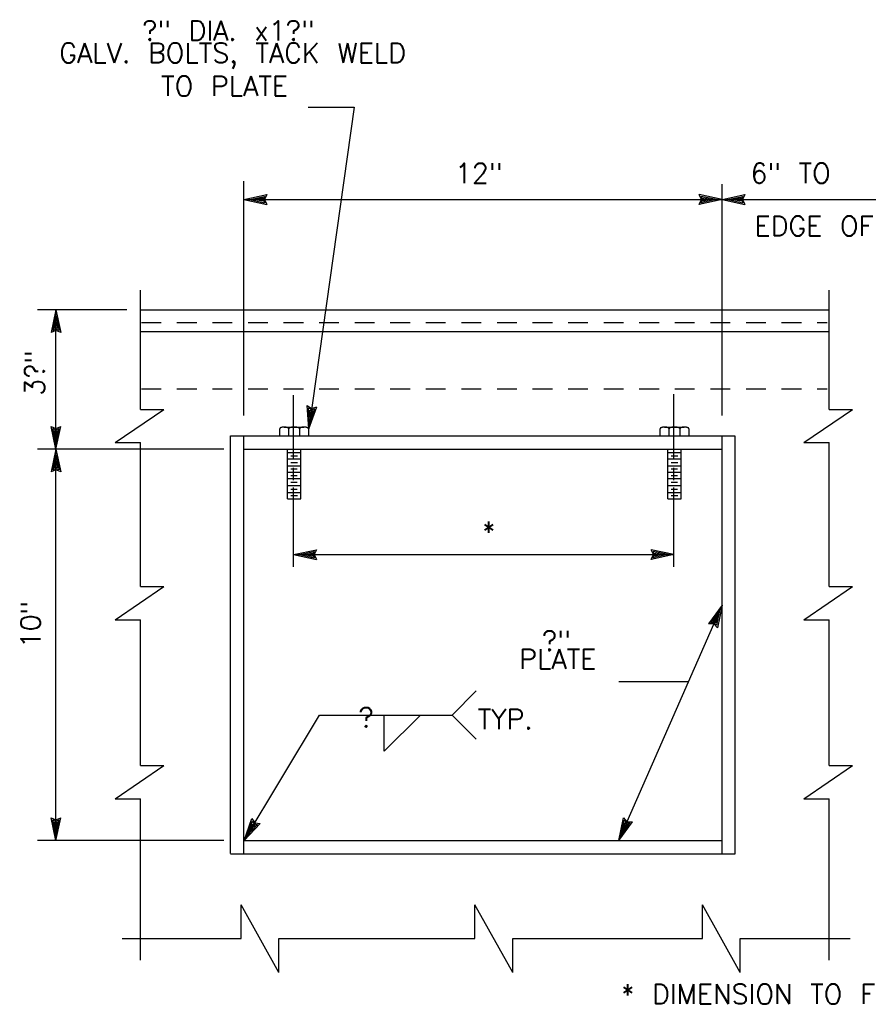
# Model space of a CAD drawing. Extents: x -27.8 to 14.2, y -21.6 to 8.4.
# Tile 21 of 30: x 0.7 to 6.1, y -11 to -4.7. Entities that reach past the tile are written whole.
import ezdxf
from ezdxf.enums import TextEntityAlignment as Align

# ---------------------------------------------------------------- set-up
doc = ezdxf.new("R2010")
doc.units = 0
doc.header["$MEASUREMENT"] = 0
doc.linetypes.add('HIDDEN2', pattern=[0.1875, 0.125, -0.0625])
doc.layers.add('01', color=7, linetype='CONTINUOUS')
doc.styles.add('TXT_SHX', font='txt.shx')

msp = doc.modelspace()

# ---------------------------------------------------------------- linework, layer by layer
at = {"layer": '01', "color": 7, "linetype": 'CONTINUOUS'}
for p, q in [((2.5532, -5.2876), (2.8442, -5.2876)), ((2.8442, -5.2876), (2.5572, -7.3226)), ((2.1472, -7.2396), (2.1472, -5.7556)), ((5.1712, -7.2396), (5.1712, -5.7756)), ((2.1472, -5.8726), (2.2912, -5.8416)), ((2.1842, -5.8726), (2.2782, -5.8526)), ((2.2782, -5.8526), (2.2692, -5.8726)), ((2.2912, -5.8416), (2.2772, -5.8726)), ((5.1712, -5.8726), (5.0272, -5.8416)), ((5.0412, -5.8726), (5.0272, -5.8416)), ((5.1342, -5.8726), (5.0402, -5.8526)), ((5.0492, -5.8726), (5.0402, -5.8526)), ((5.1712, -5.8726), (5.3152, -5.8416)), ((5.2082, -5.8726), (5.3022, -5.8526)), ((5.3022, -5.8526), (5.2932, -5.8726)), ((5.3152, -5.8416), (5.3012, -5.8726)), ((2.1472, -5.8726), (5.1712, -5.8726)), ((2.1472, -5.8726), (2.2912, -5.9036)), ((2.1842, -5.8726), (2.2782, -5.8926)), ((2.2202, -5.8726), (2.2652, -5.8626)), ((2.2202, -5.8726), (2.2652, -5.8816)), ((2.2652, -5.8626), (2.2612, -5.8726)), ((2.2612, -5.8726), (2.2652, -5.8816)), ((2.2692, -5.8726), (2.2782, -5.8926)), ((2.2772, -5.8726), (2.2912, -5.9036)), ((5.1712, -5.8726), (5.0272, -5.9036)), ((5.0272, -5.9036), (5.0412, -5.8726)), ((5.1342, -5.8726), (5.0402, -5.8926)), ((5.0402, -5.8926), (5.0492, -5.8726)), ((5.0982, -5.8726), (5.0532, -5.8636)), ((5.0572, -5.8726), (5.0532, -5.8636)), ((5.0982, -5.8726), (5.0532, -5.8826)), ((5.0532, -5.8826), (5.0572, -5.8726)), ((5.1712, -5.8726), (5.3152, -5.9036)), ((5.1712, -5.8726), (6.3872, -5.8726)), ((5.2082, -5.8726), (5.3022, -5.8926)), ((5.2442, -5.8726), (5.2892, -5.8626)), ((5.2442, -5.8726), (5.2892, -5.8816)), ((5.2892, -5.8626), (5.2852, -5.8726)), ((5.2852, -5.8726), (5.2892, -5.8816)), ((5.2932, -5.8726), (5.3022, -5.8926)), ((5.3012, -5.8726), (5.3152, -5.9036)), ((1.4922, -7.1996), (1.4922, -6.4466)), ((5.8482, -7.1996), (5.8482, -6.4466)), ((1.4072, -6.5706), (0.8412, -6.5706)), ((0.9582, -6.5706), (0.9272, -6.7146)), ((0.9582, -7.4516), (0.9582, -6.5706)), ((0.9582, -6.5706), (0.9892, -6.7146)), ((1.4922, -6.5706), (5.8482, -6.5706)), ((0.9582, -6.6076), (0.9382, -6.7016)), ((0.9582, -6.6436), (0.9492, -6.6886)), ((0.9582, -6.6076), (0.9782, -6.7016)), ((0.9582, -6.6436), (0.9682, -6.6886)), ((0.9582, -6.7006), (0.9272, -6.7146)), ((0.9582, -6.6926), (0.9382, -6.7016)), ((0.9582, -6.6846), (0.9492, -6.6886)), ((0.9682, -6.6886), (0.9582, -6.6846)), ((0.9782, -6.7016), (0.9582, -6.6926)), ((0.9892, -6.7146), (0.9582, -6.7006)), ((1.4922, -6.7066), (5.8482, -6.7066)), ((2.4612, -7.5116), (2.4612, -7.1096)), ((4.8672, -7.5116), (4.8672, -7.1026)), ((1.3322, -7.4096), (1.6402, -7.1996)), ((1.4922, -7.1996), (1.6402, -7.1996)), ((2.5572, -7.3226), (2.5462, -7.1756)), ((2.5462, -7.1756), (2.5752, -7.1936)), ((2.5622, -7.2856), (2.5552, -7.1896)), ((2.5552, -7.1896), (2.5742, -7.2016)), ((2.5572, -7.3226), (2.6082, -7.1846)), ((2.5622, -7.2856), (2.5952, -7.1956)), ((2.5672, -7.2506), (2.5642, -7.2046)), ((2.5642, -7.2046), (2.5732, -7.2096)), ((2.5672, -7.2506), (2.5822, -7.2066)), ((2.5732, -7.2096), (2.5822, -7.2066)), ((2.5742, -7.2016), (2.5952, -7.1956)), ((2.5752, -7.1936), (2.6082, -7.1846)), ((5.6882, -7.4096), (5.9962, -7.1996)), ((5.8482, -7.1996), (5.9962, -7.1996)), ((0.9582, -7.4516), (0.9272, -7.3076)), ((0.9272, -7.3076), (0.9582, -7.3216)), ((0.9582, -7.4146), (0.9382, -7.3206)), ((0.9382, -7.3206), (0.9582, -7.3296)), ((0.9582, -7.3786), (0.9482, -7.3336)), ((0.9482, -7.3336), (0.9582, -7.3376)), ((0.9582, -7.4516), (0.9892, -7.3076)), ((0.9582, -7.3216), (0.9892, -7.3076)), ((0.9582, -7.4146), (0.9782, -7.3206)), ((0.9582, -7.3296), (0.9782, -7.3206)), ((0.9582, -7.3786), (0.9672, -7.3336)), ((0.9582, -7.3376), (0.9672, -7.3336)), ((1.3322, -7.4096), (1.4922, -7.4096)), ((1.4922, -8.3206), (1.4922, -7.4096)), ((2.0632, -10.0086), (2.0632, -7.3666)), ((2.0632, -7.3666), (5.2552, -7.3666)), ((2.1472, -10.0086), (2.1472, -7.3666)), ((5.1712, -10.0116), (5.1712, -7.3696)), ((5.2552, -10.0116), (5.2552, -7.3696)), ((5.6882, -7.4096), (5.8482, -7.4096)), ((5.8482, -8.3206), (5.8482, -7.4096)), ((2.0192, -7.4516), (0.8412, -7.4516)), ((0.9582, -7.4516), (0.9272, -7.5956)), ((0.9582, -9.9266), (0.9582, -7.4516)), ((0.9582, -7.4516), (0.9892, -7.5956)), ((2.1472, -7.4516), (5.1712, -7.4516)), ((2.4222, -7.7656), (2.4222, -7.4516)), ((2.4222, -7.4726), (2.5072, -7.4726)), ((2.5072, -7.7656), (2.5072, -7.4516)), ((4.8282, -7.7656), (4.8282, -7.4516)), ((4.8282, -7.4726), (4.9132, -7.4726)), ((4.9132, -7.7656), (4.9132, -7.4516)), ((0.9582, -7.4886), (0.9382, -7.5826)), ((0.9582, -7.5246), (0.9492, -7.5696)), ((0.9582, -7.4886), (0.9782, -7.5826)), ((0.9582, -7.5246), (0.9682, -7.5696)), ((2.4222, -7.5136), (2.5072, -7.5136)), ((2.4432, -7.4936), (2.4852, -7.4936)), ((4.8282, -7.5136), (4.9132, -7.5136)), ((4.8492, -7.4936), (4.8912, -7.4936)), ((0.9582, -7.5816), (0.9272, -7.5956)), ((0.9582, -7.5736), (0.9382, -7.5826)), ((0.9582, -7.5656), (0.9492, -7.5696)), ((0.9682, -7.5696), (0.9582, -7.5656)), ((0.9782, -7.5826), (0.9582, -7.5736)), ((0.9892, -7.5956), (0.9582, -7.5816)), ((2.4222, -7.5566), (2.5072, -7.5566)), ((2.4222, -7.5976), (2.5072, -7.5976)), ((2.4442, -7.5356), (2.4852, -7.5356)), ((2.4442, -7.5766), (2.4842, -7.5766)), ((2.4612, -7.6466), (2.4612, -7.5686)), ((4.8282, -7.5566), (4.9132, -7.5566)), ((4.8282, -7.5976), (4.9132, -7.5976)), ((4.8502, -7.5356), (4.8912, -7.5356)), ((4.8502, -7.5766), (4.8902, -7.5766)), ((4.8672, -7.6466), (4.8672, -7.5686)), ((2.4222, -7.6376), (2.5072, -7.6376)), ((2.4432, -7.6186), (2.4832, -7.6186)), ((4.8282, -7.6376), (4.9132, -7.6376)), ((4.8492, -7.6186), (4.8892, -7.6186)), ((2.4222, -7.6816), (2.5072, -7.6816)), ((2.4432, -7.6606), (2.4842, -7.6606)), ((2.4432, -7.7036), (2.4842, -7.7036)), ((2.4612, -8.1966), (2.4612, -7.6946)), ((4.8282, -7.6816), (4.9132, -7.6816)), ((4.8492, -7.6606), (4.8902, -7.6606)), ((4.8492, -7.7036), (4.8902, -7.7036)), ((4.8672, -8.1966), (4.8672, -7.6946)), ((2.4222, -7.7246), (2.5072, -7.7246)), ((2.4222, -7.7656), (2.5072, -7.7656)), ((2.4442, -7.7456), (2.4852, -7.7456)), ((4.8282, -7.7246), (4.9132, -7.7246)), ((4.8282, -7.7656), (4.9132, -7.7656)), ((4.8502, -7.7456), (4.8912, -7.7456)), ((2.4612, -8.1186), (2.6052, -8.0876)), ((2.6052, -8.0876), (2.5912, -8.1186)), ((4.8672, -8.1186), (4.7232, -8.0876)), ((4.7372, -8.1186), (4.7232, -8.0876)), ((2.4612, -8.1186), (4.8672, -8.1186)), ((2.4612, -8.1186), (2.6052, -8.1496)), ((2.4982, -8.1186), (2.5922, -8.0986)), ((2.4982, -8.1186), (2.5922, -8.1386)), ((2.5342, -8.1186), (2.5792, -8.1086)), ((2.5342, -8.1186), (2.5792, -8.1276)), ((2.5792, -8.1086), (2.5752, -8.1186)), ((2.5752, -8.1186), (2.5792, -8.1276)), ((2.5922, -8.0986), (2.5832, -8.1186)), ((2.5832, -8.1186), (2.5922, -8.1386)), ((2.5912, -8.1186), (2.6052, -8.1496)), ((4.8672, -8.1186), (4.7232, -8.1496)), ((4.7232, -8.1496), (4.7372, -8.1186)), ((4.8302, -8.1186), (4.7362, -8.0986)), ((4.7452, -8.1186), (4.7362, -8.0986)), ((4.8302, -8.1186), (4.7362, -8.1386)), ((4.7362, -8.1386), (4.7452, -8.1186)), ((4.7942, -8.1186), (4.7492, -8.1096)), ((4.7532, -8.1186), (4.7492, -8.1096)), ((4.7942, -8.1186), (4.7492, -8.1286)), ((4.7492, -8.1286), (4.7532, -8.1186)), ((1.3322, -8.5306), (1.6402, -8.3206)), ((1.4922, -8.3206), (1.6402, -8.3206)), ((5.6882, -8.5306), (5.9962, -8.3206)), ((5.8482, -8.3206), (5.9962, -8.3206)), ((4.5182, -9.9266), (5.1712, -8.4376)), ((5.1712, -8.4376), (5.0852, -8.5566)), ((5.1712, -8.4376), (5.1422, -8.5816)), ((1.3322, -8.5306), (1.4922, -8.5306)), ((1.4922, -9.4526), (1.4922, -8.5306)), ((5.1562, -8.4716), (5.1002, -8.5496)), ((5.1422, -8.5046), (5.1152, -8.5416)), ((5.1422, -8.5046), (5.1332, -8.5496)), ((5.1562, -8.4716), (5.1372, -8.5656)), ((5.6882, -8.5306), (5.8482, -8.5306)), ((5.8482, -9.4526), (5.8482, -8.5306)), ((5.1192, -8.5566), (5.0852, -8.5566)), ((5.1222, -8.5496), (5.1002, -8.5496)), ((5.1252, -8.5416), (5.1152, -8.5416)), ((5.1422, -8.5816), (5.1192, -8.5566)), ((5.1372, -8.5656), (5.1222, -8.5496)), ((5.1332, -8.5496), (5.1252, -8.5416)), ((4.9582, -8.9226), (4.5182, -8.9226)), ((3.4642, -9.1336), (3.6172, -8.9806)), ((2.1492, -9.9266), (2.6242, -9.1336)), ((2.6242, -9.1336), (3.4642, -9.1336)), ((3.0342, -9.3626), (3.0342, -9.1336)), ((3.0342, -9.3626), (3.2612, -9.1356)), ((3.4642, -9.1336), (3.6172, -9.2866)), ((1.3322, -9.6626), (1.6402, -9.4526)), ((1.4922, -9.4526), (1.6402, -9.4526)), ((5.6882, -9.6626), (5.9962, -9.4526)), ((5.8482, -9.4526), (5.9962, -9.4526)), ((1.3322, -9.6626), (1.4922, -9.6626)), ((1.4922, -10.6826), (1.4922, -9.6626)), ((5.6882, -9.6626), (5.8482, -9.6626)), ((5.8482, -10.6826), (5.8482, -9.6626)), ((0.9582, -9.9266), (0.9272, -9.7826)), ((0.9272, -9.7826), (0.9582, -9.7966)), ((0.9582, -9.8896), (0.9382, -9.7956)), ((0.9382, -9.7956), (0.9582, -9.8046)), ((0.9582, -9.8536), (0.9482, -9.8086)), ((0.9482, -9.8086), (0.9582, -9.8126)), ((0.9582, -9.9266), (0.9892, -9.7826)), ((0.9582, -9.7966), (0.9892, -9.7826)), ((0.9582, -9.8896), (0.9782, -9.7956)), ((0.9582, -9.8046), (0.9782, -9.7956)), ((0.9582, -9.8536), (0.9672, -9.8086)), ((0.9582, -9.8126), (0.9672, -9.8086)), ((2.1492, -9.9266), (2.1962, -9.7876)), ((2.1492, -9.9266), (2.2502, -9.8186)), ((2.1682, -9.8946), (2.1992, -9.8036)), ((2.1682, -9.8946), (2.2332, -9.8246)), ((2.1872, -9.8636), (2.2012, -9.8206)), ((2.1872, -9.8636), (2.2172, -9.8296)), ((2.1962, -9.7876), (2.2162, -9.8146)), ((2.1992, -9.8036), (2.2122, -9.8216)), ((2.2012, -9.8206), (2.2082, -9.8286)), ((2.2082, -9.8286), (2.2172, -9.8296)), ((2.2122, -9.8216), (2.2332, -9.8246)), ((2.2162, -9.8146), (2.2502, -9.8186)), ((4.5182, -9.9266), (4.5472, -9.7826)), ((4.5182, -9.9266), (4.6042, -9.8076)), ((4.5332, -9.8926), (4.5522, -9.7986)), ((4.5332, -9.8926), (4.5892, -9.8146)), ((4.5472, -9.7826), (4.5702, -9.8076)), ((4.5472, -9.8596), (4.5562, -9.8146)), ((4.5472, -9.8596), (4.5742, -9.8226)), ((4.5522, -9.7986), (4.5672, -9.8146)), ((4.5562, -9.8146), (4.5642, -9.8226)), ((4.5642, -9.8226), (4.5742, -9.8226)), ((4.5672, -9.8146), (4.5892, -9.8146)), ((4.5702, -9.8076), (4.6042, -9.8076)), ((2.0192, -9.9266), (0.8412, -9.9266)), ((2.1472, -9.9266), (5.1712, -9.9266)), ((2.0632, -10.0116), (5.2552, -10.0116)), ((2.1292, -10.5456), (2.1292, -10.3336)), ((2.3682, -10.7626), (2.1292, -10.3336)), ((3.6082, -10.5456), (3.6082, -10.3336)), ((3.8472, -10.7626), (3.6082, -10.3336)), ((5.0472, -10.5456), (5.0472, -10.3336)), ((5.2862, -10.7626), (5.0472, -10.3336)), ((1.3772, -10.5456), (2.1292, -10.5456)), ((2.3682, -10.7626), (2.3682, -10.5456)), ((2.3682, -10.5456), (3.6082, -10.5456)), ((3.8472, -10.7626), (3.8472, -10.5456)), ((3.8472, -10.5456), (5.0472, -10.5456)), ((5.2862, -10.7626), (5.2862, -10.5456)), ((5.2862, -10.5456), (5.9822, -10.5456))]:
    msp.add_line(p, q, dxfattribs=at)
at = {"layer": '01', "color": 7, "linetype": 'HIDDEN2'}
for p, q in [((1.4982, -6.6506), (5.8362, -6.6506)), ((1.4982, -7.0696), (5.8362, -7.0696)), ((2.3732, -7.3666), (2.3732, -7.3226)), ((2.4012, -7.3116), (2.5282, -7.3116)), ((2.4302, -7.3666), (2.4302, -7.3226)), ((2.5002, -7.3666), (2.5002, -7.3226)), ((2.5572, -7.3666), (2.5572, -7.3226)), ((4.7792, -7.3666), (4.7792, -7.3226)), ((4.8072, -7.3116), (4.9342, -7.3116)), ((4.8362, -7.3666), (4.8362, -7.3226)), ((4.9062, -7.3666), (4.9062, -7.3226)), ((4.9632, -7.3666), (4.9632, -7.3226))]:
    msp.add_line(p, q, dxfattribs=at)
for centre, major_axis, ratio in [((2.4017, -7.3226), (-0.0285, 0), 0.386501), ((2.4652, -7.3226), (-0.035, 0), 0.314414), ((2.5277, -7.3226), (-0.0285, 0), 0.386501), ((4.8077, -7.3226), (-0.0285, 0), 0.386501), ((4.8712, -7.3226), (-0.035, 0), 0.314414), ((4.9337, -7.3226), (-0.0285, 0), 0.386501)]:
    msp.add_ellipse(centre, major_axis=major_axis, ratio=ratio, start_param=3.141593, end_param=6.283185, dxfattribs=at)

# ---------------------------------------------------------------- texts
at = {"layer": '01', "color": 7, "linetype": 'CONTINUOUS', "style": 'TXT_SHX'}
for s, height, p in [('?" DIA. x1?"', 0.124998, (1.5032, -4.8666)), ('6" TO', 0.125, (5.3512, -5.7686)), ('EDGE OF DOOR', 0.124998, (5.3772, -6.1026)), ('?"', 0.125, (4.0322, -8.7266)), ('TYP.', 0.125, (3.6262, -9.2216)), ('* DIMENSION TO FIT MAGNETIC', 0.124998, (4.5312, -10.9606))]:
    msp.add_text(s, height=height, dxfattribs=at).set_placement(p)
for s, height, p in [('GALV. BOLTS, TACK WELD', 0.124998, (2.0753, -5.0076)), ('TO PLATE', 0.125, (2.0245, -5.2176)), ('12"', 0.125, (3.6322, -5.7686)), ('*', 0.125, (3.6947, -8.0346)), ('PLATE', 0.125, (4.1322, -8.8416))]:
    msp.add_text(s, height=height, dxfattribs=at).set_placement(p, align=Align.CENTER)
for s, p in [('3?"', (0.8862, -6.9691)), ('10"', (0.8602, -8.561))]:
    msp.add_text(s, height=0.125, rotation=90, dxfattribs=at).set_placement(p, align=Align.CENTER)
msp.add_text('?', height=0.125, dxfattribs=at).set_placement((2.9678, -9.2106), align=Align.RIGHT)

doc.saveas('drawing.dxf')
